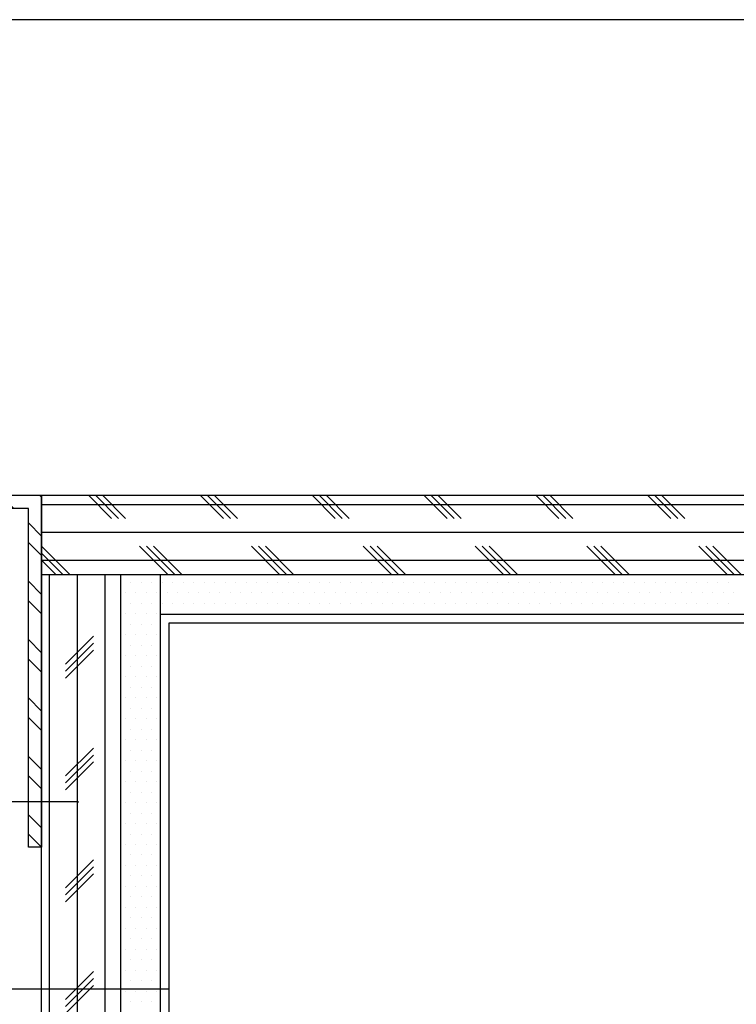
# Model space of a CAD drawing. Header units: millimetres. Extents: x 136 to 1233, y 1496 to 1946.
# Tile 3 of 6: x 477 to 640, y 1722 to 1946. Entities that reach past the tile are written whole.
import ezdxf

# ---------------------------------------------------------------- set-up
doc = ezdxf.new("R2010")
doc.units = ezdxf.units.MM
doc.header["$LTSCALE"] = 5
doc.linetypes.add('DASH', pattern=[0.35, 0.25, -0.1])
doc.layers.get('Defpoints').update_dxf_attribs({"color": 8})
for name, color, linetype in [('8', 8, 'Continuous'), ('A-建筑-拆墙', 251, 'Continuous'), ('Q-立面-填充', 251, 'Continuous'), ('Q-立面-完成面造型线', 6, 'Continuous'), ('Q-立面-次粗线', 31, 'Continuous'), ('Q-立面-粗线', 30, 'Continuous')]:
    doc.layers.add(name, color=color, linetype=linetype)
doc.styles.get("Standard").update_dxf_attribs({"font": 'SimSun.ttf'})
doc.dimstyles.new('1', dxfattribs={"dimscale": 0, "dimtxt": 2.5, "dimasz": 1.5, "dimexe": 1, "dimexo": 0, "dimgap": 0.3, "dimtad": 1, "dimdec": 0, "dimzin": 0, "dimdsep": 46, "dimtxsty": 'Standard', "dimblk": 'ARCHTICK', "dimcen": 0.09, "dimclrd": 8, "dimclre": 8, "dimclrt": 4, "dimadec": 0, "dimazin": 0, "dimtfac": 1, "dimtdec": 0, "dimtix": 1, "dimtofl": 0, "dimtmove": 2, "dimatfit": 3, "dimldrblk": 'DOTSMALL', "dimfxl": 5, "dimfxlon": 1, "dimtolj": 1, "dimtzin": 0, "dimarcsym": 0})

# ---------------------------------------------------------------- blocks, each defined once
blk = doc.blocks.new('*E6')
at = {"layer": '8'}
h = blk.add_hatch(dxfattribs=at)
h.set_pattern_fill('ANSI32', color=256, scale=5, style=0)
h.set_pattern_definition([(135, (1175299.3576, -805799.0824), (1.3258252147, 1.3258252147), []), (135, (1175298.4737, -805799.0824), (1.3258252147, 1.3258252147), [])])
h.paths.add_polyline_path([(8, 0), (7.4, 0), (7.4, 15.4), (0, 15.4), (0, 16), (8, 16)])
for p, q in [((3.7, 21.559), (3.7, 11.008)), ((4.5, 19.44), (2.9, 19.6)), ((3.052, 19.264), (4.348, 19.135)), ((4.5, 18.8), (2.9, 18.96)), ((3.052, 18.624), (4.348, 18.495)), ((4.5, 18.16), (2.9, 18.32)), ((3.052, 17.984), (4.348, 17.855)), ((4.5, 17.52), (2.9, 17.68)), ((2.9, 17.04), (2.9, 16)), ((3.052, 17.344), (4.348, 17.215)), ((3.1, 16), (3.1, 17.04)), ((4.3, 16), (4.3, 17.04)), ((4.5, 17.04), (4.5, 16)), ((5.64, 15.4), (2.759, 15.4)), ((2.647, 15), (3.02, 15)), ((2.9, 15), (2.9, 13.96)), ((3.1, 15), (3.1, 13.96)), ((4.3, 15), (4.3, 13.96)), ((4.5, 15), (4.5, 13.96)), ((4.791, 13.96), (2.59, 13.96)), ((4.5, 13.48), (2.9, 13.32)), ((3.052, 13.656), (4.347, 13.785)), ((3.052, 13.016), (4.347, 13.145)), ((4.5, 12.84), (2.9, 12.68)), ((4.5, 12.2), (2.9, 12.04)), ((3.052, 12.376), (4.347, 12.505)), ((3.052, 11.736), (4.347, 11.865)), ((4.5, 11.56), (2.9, 11.4)), ((4.336, 11.2), (3, 11.2))]:
    blk.add_line(p, q, dxfattribs=at)
for points in [[(2.9, 17.04), (3.052, 17.344), (2.9, 17.68), (3.052, 17.984), (2.9, 18.32), (3.052, 18.624), (2.9, 18.96), (3.052, 19.264), (2.9, 19.6), (2.9, 37.605)], [(4.5, 37.605), (4.5, 19.44), (4.348, 19.135), (4.5, 18.8), (4.348, 18.495), (4.5, 18.16), (4.348, 17.855), (4.5, 17.52), (4.348, 17.215), (4.5, 17.04)], [(8, 0), (7.4, 0), (7.4, 15.4), (0, 15.4), (0, 16), (8, 16), (8, 0)], [(5.14, 15.4), (5.14, 15), (2.259, 15), (2.259, 15.4)], [(3, 11.2), (2.9, 11.4), (3.052, 11.736), (2.9, 12.04), (3.052, 12.376), (2.9, 12.68), (3.052, 13.016), (2.9, 13.32), (3.052, 13.656), (2.9, 13.96)], [(4.427, 13.96), (4.347, 13.785), (4.5, 13.48), (4.347, 13.145), (4.5, 12.84), (4.347, 12.505), (4.5, 12.2), (4.347, 11.865), (4.5, 11.56), (4.336, 11.2)]]:
    blk.add_lwpolyline(points, dxfattribs=at)
for points in [[(4.791, 17.04), (2.59, 17.04), (2.59, 16), (4.791, 16)], [(4.791, 15), (2.59, 15), (2.59, 13.96), (4.791, 13.96)]]:
    blk.add_lwpolyline(points, close=True, dxfattribs=at)
blk = doc.blocks.new('_ArchTick')
at = {"color": 0, "linetype": 'ByBlock', "const_width": 0.15}
blk.add_lwpolyline([(-0.5, -0.5), (0.5, 0.5)], dxfattribs=at)

msp = doc.modelspace()

# ---------------------------------------------------------------- hatches: boundary and pattern name
at = {"layer": 'Q-立面-填充', "ltscale": 0.2}
h = msp.add_hatch(dxfattribs=at)
h.set_pattern_fill('CORK', color=256, scale=10, style=0)
h.set_pattern_definition([(0, (482.4174, 1619.5437), (0, 6.35), []), (135, (485.592, 1616.369), (-12.7, -12.7), [8.98026, -8.98026]), (135, (487.18, 1616.369), (-12.7, -12.7), [8.98026, -8.98026]), (135, (488.767, 1616.369), (-12.7, -12.7), [8.98026, -8.98026])])
h.paths.add_polyline_path([(931.42, 1837.54), (482.42, 1837.54), (482.42, 1819.54), (931.42, 1819.54)])
h = msp.add_hatch(dxfattribs=at)
h.set_pattern_fill('CORK', color=256, scale=10, angle=90, style=0)
h.set_pattern_definition([(90, (-1104307.877, -602771.918), (-6.35, 4e-16), []), (225, (-1104304.702, -602768.743), (12.70000549, -12.70000549), [8.98026, -8.98026]), (225, (-1104304.702, -602767.156), (12.70000549, -12.70000549), [8.98026, -8.98026]), (225, (-1104304.702, -602765.568), (12.70000549, -12.70000549), [8.98026, -8.98026])])
h.paths.add_polyline_path([(500.42, 1819.54), (482.42, 1819.54), (482.42, 1619.54), (500.42, 1619.54)])

# ---------------------------------------------------------------- linework, layer by layer
at = {"layer": 'Defpoints', "linetype": 'Continuous'}
msp.add_lwpolyline([(314.26, 1538.82), (1065.55, 1538.82), (1065.55, 1945.57), (314.26, 1945.57)], close=True, dxfattribs=at)
at = {"layer": 'Q-立面-完成面造型线', "ltscale": 0.2}
for p, q in [((511.42, 1637.54, 6.89), (511.42, 1808.54, 6.89)), ((511.42, 1808.54, 6.89), (911.42, 1808.54, 6.89))]:
    msp.add_line(p, q, dxfattribs=at)
at = {"layer": 'Q-立面-次粗线', "ltscale": 0.2}
for p, q in [((482.42, 1619.54, 6.89), (482.42, 1837.54, 6.89)), ((482.42, 1837.54, 6.89), (931.42, 1837.54, 6.89)), ((482.42, 1819.54, 6.89), (931.42, 1819.54, 6.89)), ((500.42, 1619.54, 6.89), (500.42, 1819.54, 6.89)), ((509.42, 1637.54, 6.89), (509.42, 1819.54, 6.89)), ((502.66, 1817.71, 6.89), (502.66, 1817.71, 6.89)), ((505.04, 1817.71, 6.89), (505.04, 1817.71, 6.89)), ((507.42, 1817.71, 6.89), (507.42, 1817.71, 6.89)), ((509.8, 1817.71, 6.89), (509.8, 1817.71, 6.89)), ((512.18, 1817.71, 6.89), (512.18, 1817.71, 6.89)), ((514.56, 1817.71, 6.89), (514.56, 1817.71, 6.89)), ((516.94, 1817.71, 6.89), (516.94, 1817.71, 6.89)), ((519.33, 1817.71, 6.89), (519.33, 1817.71, 6.89)), ((521.71, 1817.71, 6.89), (521.71, 1817.71, 6.89)), ((524.09, 1817.71, 6.89), (524.09, 1817.71, 6.89)), ((526.47, 1817.71, 6.89), (526.47, 1817.71, 6.89)), ((528.85, 1817.71, 6.89), (528.85, 1817.71, 6.89)), ((531.23, 1817.71, 6.89), (531.23, 1817.71, 6.89)), ((533.61, 1817.71, 6.89), (533.61, 1817.71, 6.89)), ((535.99, 1817.71, 6.89), (535.99, 1817.71, 6.89)), ((538.38, 1817.71, 6.89), (538.38, 1817.71, 6.89)), ((540.76, 1817.71, 6.89), (540.76, 1817.71, 6.89)), ((543.14, 1817.71, 6.89), (543.14, 1817.71, 6.89)), ((545.52, 1817.71, 6.89), (545.52, 1817.71, 6.89)), ((547.9, 1817.71, 6.89), (547.9, 1817.71, 6.89)), ((550.28, 1817.71, 6.89), (550.28, 1817.71, 6.89)), ((552.66, 1817.71, 6.89), (552.66, 1817.71, 6.89)), ((555.04, 1817.71, 6.89), (555.04, 1817.71, 6.89)), ((557.43, 1817.71, 6.89), (557.43, 1817.71, 6.89)), ((559.81, 1817.71, 6.89), (559.81, 1817.71, 6.89)), ((562.19, 1817.71, 6.89), (562.19, 1817.71, 6.89)), ((564.57, 1817.71, 6.89), (564.57, 1817.71, 6.89)), ((566.95, 1817.71, 6.89), (566.95, 1817.71, 6.89)), ((569.33, 1817.71, 6.89), (569.33, 1817.71, 6.89)), ((571.71, 1817.71, 6.89), (571.71, 1817.71, 6.89)), ((574.09, 1817.71, 6.89), (574.09, 1817.71, 6.89)), ((576.48, 1817.71, 6.89), (576.48, 1817.71, 6.89)), ((578.86, 1817.71, 6.89), (578.86, 1817.71, 6.89)), ((581.24, 1817.71, 6.89), (581.24, 1817.71, 6.89)), ((583.62, 1817.71, 6.89), (583.62, 1817.71, 6.89)), ((586, 1817.71, 6.89), (586, 1817.71, 6.89)), ((588.38, 1817.71, 6.89), (588.38, 1817.71, 6.89)), ((590.76, 1817.71, 6.89), (590.76, 1817.71, 6.89)), ((593.14, 1817.71, 6.89), (593.14, 1817.71, 6.89)), ((595.53, 1817.71, 6.89), (595.53, 1817.71, 6.89)), ((597.91, 1817.71, 6.89), (597.91, 1817.71, 6.89)), ((600.29, 1817.71, 6.89), (600.29, 1817.71, 6.89)), ((602.67, 1817.71, 6.89), (602.67, 1817.71, 6.89)), ((605.05, 1817.71, 6.89), (605.05, 1817.71, 6.89)), ((607.43, 1817.71, 6.89), (607.43, 1817.71, 6.89)), ((609.81, 1817.71, 6.89), (609.81, 1817.71, 6.89)), ((612.19, 1817.71, 6.89), (612.19, 1817.71, 6.89)), ((614.58, 1817.71, 6.89), (614.58, 1817.71, 6.89)), ((616.96, 1817.71, 6.89), (616.96, 1817.71, 6.89)), ((619.34, 1817.71, 6.89), (619.34, 1817.71, 6.89)), ((621.72, 1817.71, 6.89), (621.72, 1817.71, 6.89)), ((624.1, 1817.71, 6.89), (624.1, 1817.71, 6.89)), ((626.48, 1817.71, 6.89), (626.48, 1817.71, 6.89)), ((628.86, 1817.71, 6.89), (628.86, 1817.71, 6.89)), ((631.24, 1817.71, 6.89), (631.24, 1817.71, 6.89)), ((633.63, 1817.71, 6.89), (633.63, 1817.71, 6.89)), ((636.01, 1817.71, 6.89), (636.01, 1817.71, 6.89)), ((638.39, 1817.71, 6.89), (638.39, 1817.71, 6.89)), ((501.47, 1815.33, 6.89), (501.47, 1815.33, 6.89)), ((503.85, 1815.33, 6.89), (503.85, 1815.33, 6.89)), ((506.23, 1815.33, 6.89), (506.23, 1815.33, 6.89)), ((508.61, 1815.33, 6.89), (508.61, 1815.33, 6.89)), ((510.99, 1815.33, 6.89), (510.99, 1815.33, 6.89)), ((513.37, 1815.33, 6.89), (513.37, 1815.33, 6.89)), ((515.75, 1815.33, 6.89), (515.75, 1815.33, 6.89)), ((518.14, 1815.33, 6.89), (518.14, 1815.33, 6.89)), ((520.52, 1815.33, 6.89), (520.52, 1815.33, 6.89)), ((522.9, 1815.33, 6.89), (522.9, 1815.33, 6.89)), ((525.28, 1815.33, 6.89), (525.28, 1815.33, 6.89)), ((527.66, 1815.33, 6.89), (527.66, 1815.33, 6.89)), ((530.04, 1815.33, 6.89), (530.04, 1815.33, 6.89)), ((532.42, 1815.33, 6.89), (532.42, 1815.33, 6.89)), ((534.8, 1815.33, 6.89), (534.8, 1815.33, 6.89)), ((537.19, 1815.33, 6.89), (537.19, 1815.33, 6.89)), ((539.57, 1815.33, 6.89), (539.57, 1815.33, 6.89)), ((541.95, 1815.33, 6.89), (541.95, 1815.33, 6.89)), ((544.33, 1815.33, 6.89), (544.33, 1815.33, 6.89)), ((546.71, 1815.33, 6.89), (546.71, 1815.33, 6.89)), ((549.09, 1815.33, 6.89), (549.09, 1815.33, 6.89)), ((551.47, 1815.33, 6.89), (551.47, 1815.33, 6.89)), ((553.85, 1815.33, 6.89), (553.85, 1815.33, 6.89)), ((556.24, 1815.33, 6.89), (556.24, 1815.33, 6.89)), ((558.62, 1815.33, 6.89), (558.62, 1815.33, 6.89)), ((561, 1815.33, 6.89), (561, 1815.33, 6.89)), ((563.38, 1815.33, 6.89), (563.38, 1815.33, 6.89)), ((565.76, 1815.33, 6.89), (565.76, 1815.33, 6.89)), ((568.14, 1815.33, 6.89), (568.14, 1815.33, 6.89)), ((570.52, 1815.33, 6.89), (570.52, 1815.33, 6.89)), ((572.9, 1815.33, 6.89), (572.9, 1815.33, 6.89)), ((575.29, 1815.33, 6.89), (575.29, 1815.33, 6.89)), ((577.67, 1815.33, 6.89), (577.67, 1815.33, 6.89)), ((580.05, 1815.33, 6.89), (580.05, 1815.33, 6.89)), ((582.43, 1815.33, 6.89), (582.43, 1815.33, 6.89)), ((584.81, 1815.33, 6.89), (584.81, 1815.33, 6.89)), ((587.19, 1815.33, 6.89), (587.19, 1815.33, 6.89)), ((589.57, 1815.33, 6.89), (589.57, 1815.33, 6.89)), ((591.95, 1815.33, 6.89), (591.95, 1815.33, 6.89)), ((594.34, 1815.33, 6.89), (594.34, 1815.33, 6.89)), ((596.72, 1815.33, 6.89), (596.72, 1815.33, 6.89)), ((599.1, 1815.33, 6.89), (599.1, 1815.33, 6.89)), ((601.48, 1815.33, 6.89), (601.48, 1815.33, 6.89)), ((603.86, 1815.33, 6.89), (603.86, 1815.33, 6.89)), ((606.24, 1815.33, 6.89), (606.24, 1815.33, 6.89)), ((608.62, 1815.33, 6.89), (608.62, 1815.33, 6.89)), ((611, 1815.33, 6.89), (611, 1815.33, 6.89)), ((613.39, 1815.33, 6.89), (613.39, 1815.33, 6.89)), ((615.77, 1815.33, 6.89), (615.77, 1815.33, 6.89)), ((618.15, 1815.33, 6.89), (618.15, 1815.33, 6.89)), ((620.53, 1815.33, 6.89), (620.53, 1815.33, 6.89)), ((622.91, 1815.33, 6.89), (622.91, 1815.33, 6.89)), ((625.29, 1815.33, 6.89), (625.29, 1815.33, 6.89)), ((627.67, 1815.33, 6.89), (627.67, 1815.33, 6.89)), ((630.05, 1815.33, 6.89), (630.05, 1815.33, 6.89)), ((632.44, 1815.33, 6.89), (632.44, 1815.33, 6.89)), ((634.82, 1815.33, 6.89), (634.82, 1815.33, 6.89)), ((637.2, 1815.33, 6.89), (637.2, 1815.33, 6.89)), ((639.58, 1815.33, 6.89), (639.58, 1815.33, 6.89)), ((502.66, 1812.95, 6.89), (502.66, 1812.95, 6.89)), ((505.04, 1812.95, 6.89), (505.04, 1812.95, 6.89)), ((507.42, 1812.95, 6.89), (507.42, 1812.95, 6.89)), ((509.8, 1812.95, 6.89), (509.8, 1812.95, 6.89)), ((512.18, 1812.95, 6.89), (512.18, 1812.95, 6.89)), ((514.56, 1812.95, 6.89), (514.56, 1812.95, 6.89)), ((516.94, 1812.95, 6.89), (516.94, 1812.95, 6.89)), ((519.33, 1812.95, 6.89), (519.33, 1812.95, 6.89)), ((521.71, 1812.95, 6.89), (521.71, 1812.95, 6.89)), ((524.09, 1812.95, 6.89), (524.09, 1812.95, 6.89)), ((526.47, 1812.95, 6.89), (526.47, 1812.95, 6.89)), ((528.85, 1812.95, 6.89), (528.85, 1812.95, 6.89)), ((531.23, 1812.95, 6.89), (531.23, 1812.95, 6.89)), ((533.61, 1812.95, 6.89), (533.61, 1812.95, 6.89)), ((535.99, 1812.95, 6.89), (535.99, 1812.95, 6.89)), ((538.38, 1812.95, 6.89), (538.38, 1812.95, 6.89)), ((540.76, 1812.95, 6.89), (540.76, 1812.95, 6.89)), ((543.14, 1812.95, 6.89), (543.14, 1812.95, 6.89)), ((545.52, 1812.95, 6.89), (545.52, 1812.95, 6.89)), ((547.9, 1812.95, 6.89), (547.9, 1812.95, 6.89)), ((550.28, 1812.95, 6.89), (550.28, 1812.95, 6.89)), ((552.66, 1812.95, 6.89), (552.66, 1812.95, 6.89)), ((555.04, 1812.95, 6.89), (555.04, 1812.95, 6.89)), ((557.43, 1812.95, 6.89), (557.43, 1812.95, 6.89)), ((559.81, 1812.95, 6.89), (559.81, 1812.95, 6.89)), ((562.19, 1812.95, 6.89), (562.19, 1812.95, 6.89)), ((564.57, 1812.95, 6.89), (564.57, 1812.95, 6.89)), ((566.95, 1812.95, 6.89), (566.95, 1812.95, 6.89)), ((569.33, 1812.95, 6.89), (569.33, 1812.95, 6.89)), ((571.71, 1812.95, 6.89), (571.71, 1812.95, 6.89)), ((574.09, 1812.95, 6.89), (574.09, 1812.95, 6.89)), ((576.48, 1812.95, 6.89), (576.48, 1812.95, 6.89)), ((578.86, 1812.95, 6.89), (578.86, 1812.95, 6.89)), ((581.24, 1812.95, 6.89), (581.24, 1812.95, 6.89)), ((583.62, 1812.95, 6.89), (583.62, 1812.95, 6.89)), ((586, 1812.95, 6.89), (586, 1812.95, 6.89)), ((588.38, 1812.95, 6.89), (588.38, 1812.95, 6.89)), ((590.76, 1812.95, 6.89), (590.76, 1812.95, 6.89)), ((593.14, 1812.95, 6.89), (593.14, 1812.95, 6.89)), ((595.53, 1812.95, 6.89), (595.53, 1812.95, 6.89)), ((597.91, 1812.95, 6.89), (597.91, 1812.95, 6.89)), ((600.29, 1812.95, 6.89), (600.29, 1812.95, 6.89)), ((602.67, 1812.95, 6.89), (602.67, 1812.95, 6.89)), ((605.05, 1812.95, 6.89), (605.05, 1812.95, 6.89)), ((607.43, 1812.95, 6.89), (607.43, 1812.95, 6.89)), ((609.81, 1812.95, 6.89), (609.81, 1812.95, 6.89)), ((612.19, 1812.95, 6.89), (612.19, 1812.95, 6.89)), ((614.58, 1812.95, 6.89), (614.58, 1812.95, 6.89)), ((616.96, 1812.95, 6.89), (616.96, 1812.95, 6.89)), ((619.34, 1812.95, 6.89), (619.34, 1812.95, 6.89)), ((621.72, 1812.95, 6.89), (621.72, 1812.95, 6.89)), ((624.1, 1812.95, 6.89), (624.1, 1812.95, 6.89)), ((626.48, 1812.95, 6.89), (626.48, 1812.95, 6.89)), ((628.86, 1812.95, 6.89), (628.86, 1812.95, 6.89)), ((631.24, 1812.95, 6.89), (631.24, 1812.95, 6.89)), ((633.63, 1812.95, 6.89), (633.63, 1812.95, 6.89)), ((636.01, 1812.95, 6.89), (636.01, 1812.95, 6.89)), ((638.39, 1812.95, 6.89), (638.39, 1812.95, 6.89)), ((501.47, 1810.57, 6.89), (501.47, 1810.57, 6.89)), ((503.85, 1810.57, 6.89), (503.85, 1810.57, 6.89)), ((506.23, 1810.57, 6.89), (506.23, 1810.57, 6.89)), ((508.61, 1810.57, 6.89), (508.61, 1810.57, 6.89)), ((509.42, 1810.54, 6.89), (922.42, 1810.54, 6.89)), ((510.99, 1810.57, 6.89), (510.99, 1810.57, 6.89)), ((513.37, 1810.57, 6.89), (513.37, 1810.57, 6.89)), ((515.75, 1810.57, 6.89), (515.75, 1810.57, 6.89)), ((518.14, 1810.57, 6.89), (518.14, 1810.57, 6.89)), ((520.52, 1810.57, 6.89), (520.52, 1810.57, 6.89)), ((522.9, 1810.57, 6.89), (522.9, 1810.57, 6.89)), ((525.28, 1810.57, 6.89), (525.28, 1810.57, 6.89)), ((527.66, 1810.57, 6.89), (527.66, 1810.57, 6.89)), ((530.04, 1810.57, 6.89), (530.04, 1810.57, 6.89)), ((532.42, 1810.57, 6.89), (532.42, 1810.57, 6.89)), ((534.8, 1810.57, 6.89), (534.8, 1810.57, 6.89)), ((537.19, 1810.57, 6.89), (537.19, 1810.57, 6.89)), ((539.57, 1810.57, 6.89), (539.57, 1810.57, 6.89)), ((541.95, 1810.57, 6.89), (541.95, 1810.57, 6.89)), ((544.33, 1810.57, 6.89), (544.33, 1810.57, 6.89)), ((546.71, 1810.57, 6.89), (546.71, 1810.57, 6.89)), ((549.09, 1810.57, 6.89), (549.09, 1810.57, 6.89)), ((551.47, 1810.57, 6.89), (551.47, 1810.57, 6.89)), ((553.85, 1810.57, 6.89), (553.85, 1810.57, 6.89)), ((556.24, 1810.57, 6.89), (556.24, 1810.57, 6.89)), ((558.62, 1810.57, 6.89), (558.62, 1810.57, 6.89)), ((561, 1810.57, 6.89), (561, 1810.57, 6.89)), ((563.38, 1810.57, 6.89), (563.38, 1810.57, 6.89)), ((565.76, 1810.57, 6.89), (565.76, 1810.57, 6.89)), ((568.14, 1810.57, 6.89), (568.14, 1810.57, 6.89)), ((570.52, 1810.57, 6.89), (570.52, 1810.57, 6.89)), ((572.9, 1810.57, 6.89), (572.9, 1810.57, 6.89)), ((575.29, 1810.57, 6.89), (575.29, 1810.57, 6.89)), ((577.67, 1810.57, 6.89), (577.67, 1810.57, 6.89)), ((580.05, 1810.57, 6.89), (580.05, 1810.57, 6.89)), ((582.43, 1810.57, 6.89), (582.43, 1810.57, 6.89)), ((584.81, 1810.57, 6.89), (584.81, 1810.57, 6.89)), ((587.19, 1810.57, 6.89), (587.19, 1810.57, 6.89)), ((589.57, 1810.57, 6.89), (589.57, 1810.57, 6.89)), ((591.95, 1810.57, 6.89), (591.95, 1810.57, 6.89)), ((594.34, 1810.57, 6.89), (594.34, 1810.57, 6.89)), ((596.72, 1810.57, 6.89), (596.72, 1810.57, 6.89)), ((599.1, 1810.57, 6.89), (599.1, 1810.57, 6.89)), ((601.48, 1810.57, 6.89), (601.48, 1810.57, 6.89)), ((603.86, 1810.57, 6.89), (603.86, 1810.57, 6.89)), ((606.24, 1810.57, 6.89), (606.24, 1810.57, 6.89)), ((608.62, 1810.57, 6.89), (608.62, 1810.57, 6.89)), ((611, 1810.57, 6.89), (611, 1810.57, 6.89)), ((613.39, 1810.57, 6.89), (613.39, 1810.57, 6.89)), ((615.77, 1810.57, 6.89), (615.77, 1810.57, 6.89)), ((618.15, 1810.57, 6.89), (618.15, 1810.57, 6.89)), ((620.53, 1810.57, 6.89), (620.53, 1810.57, 6.89)), ((622.91, 1810.57, 6.89), (622.91, 1810.57, 6.89)), ((625.29, 1810.57, 6.89), (625.29, 1810.57, 6.89)), ((627.67, 1810.57, 6.89), (627.67, 1810.57, 6.89)), ((630.05, 1810.57, 6.89), (630.05, 1810.57, 6.89)), ((632.44, 1810.57, 6.89), (632.44, 1810.57, 6.89)), ((634.82, 1810.57, 6.89), (634.82, 1810.57, 6.89)), ((637.2, 1810.57, 6.89), (637.2, 1810.57, 6.89)), ((639.58, 1810.57, 6.89), (639.58, 1810.57, 6.89)), ((502.66, 1808.19, 6.89), (502.66, 1808.19, 6.89)), ((505.04, 1808.19, 6.89), (505.04, 1808.19, 6.89)), ((507.42, 1808.19, 6.89), (507.42, 1808.19, 6.89)), ((501.47, 1805.81, 6.89), (501.47, 1805.81, 6.89)), ((503.85, 1805.81, 6.89), (503.85, 1805.81, 6.89)), ((506.23, 1805.81, 6.89), (506.23, 1805.81, 6.89)), ((508.61, 1805.81, 6.89), (508.61, 1805.81, 6.89)), ((502.66, 1803.42, 6.89), (502.66, 1803.42, 6.89)), ((505.04, 1803.42, 6.89), (505.04, 1803.42, 6.89)), ((507.42, 1803.42, 6.89), (507.42, 1803.42, 6.89)), ((501.47, 1801.04, 6.89), (501.47, 1801.04, 6.89)), ((503.85, 1801.04, 6.89), (503.85, 1801.04, 6.89)), ((506.23, 1801.04, 6.89), (506.23, 1801.04, 6.89)), ((508.61, 1801.04, 6.89), (508.61, 1801.04, 6.89)), ((502.66, 1798.66, 6.89), (502.66, 1798.66, 6.89)), ((505.04, 1798.66, 6.89), (505.04, 1798.66, 6.89)), ((507.42, 1798.66, 6.89), (507.42, 1798.66, 6.89)), ((501.47, 1796.28, 6.89), (501.47, 1796.28, 6.89)), ((503.85, 1796.28, 6.89), (503.85, 1796.28, 6.89)), ((506.23, 1796.28, 6.89), (506.23, 1796.28, 6.89)), ((508.61, 1796.28, 6.89), (508.61, 1796.28, 6.89)), ((502.66, 1793.9, 6.89), (502.66, 1793.9, 6.89)), ((505.04, 1793.9, 6.89), (505.04, 1793.9, 6.89)), ((507.42, 1793.9, 6.89), (507.42, 1793.9, 6.89)), ((501.47, 1791.52, 6.89), (501.47, 1791.52, 6.89)), ((503.85, 1791.52, 6.89), (503.85, 1791.52, 6.89)), ((506.23, 1791.52, 6.89), (506.23, 1791.52, 6.89)), ((508.61, 1791.52, 6.89), (508.61, 1791.52, 6.89)), ((502.66, 1789.14, 6.89), (502.66, 1789.14, 6.89)), ((505.04, 1789.14, 6.89), (505.04, 1789.14, 6.89)), ((507.42, 1789.14, 6.89), (507.42, 1789.14, 6.89)), ((501.47, 1786.76, 6.89), (501.47, 1786.76, 6.89)), ((503.85, 1786.76, 6.89), (503.85, 1786.76, 6.89)), ((506.23, 1786.76, 6.89), (506.23, 1786.76, 6.89)), ((508.61, 1786.76, 6.89), (508.61, 1786.76, 6.89)), ((502.66, 1784.37, 6.89), (502.66, 1784.37, 6.89)), ((505.04, 1784.37, 6.89), (505.04, 1784.37, 6.89)), ((507.42, 1784.37, 6.89), (507.42, 1784.37, 6.89)), ((501.47, 1781.99, 6.89), (501.47, 1781.99, 6.89)), ((503.85, 1781.99, 6.89), (503.85, 1781.99, 6.89)), ((506.23, 1781.99, 6.89), (506.23, 1781.99, 6.89)), ((508.61, 1781.99, 6.89), (508.61, 1781.99, 6.89)), ((502.66, 1779.61, 6.89), (502.66, 1779.61, 6.89)), ((505.04, 1779.61, 6.89), (505.04, 1779.61, 6.89)), ((507.42, 1779.61, 6.89), (507.42, 1779.61, 6.89)), ((501.47, 1777.23, 6.89), (501.47, 1777.23, 6.89)), ((503.85, 1777.23, 6.89), (503.85, 1777.23, 6.89)), ((506.23, 1777.23, 6.89), (506.23, 1777.23, 6.89)), ((508.61, 1777.23, 6.89), (508.61, 1777.23, 6.89)), ((502.66, 1774.85, 6.89), (502.66, 1774.85, 6.89)), ((505.04, 1774.85, 6.89), (505.04, 1774.85, 6.89)), ((507.42, 1774.85, 6.89), (507.42, 1774.85, 6.89)), ((501.47, 1772.47, 6.89), (501.47, 1772.47, 6.89)), ((503.85, 1772.47, 6.89), (503.85, 1772.47, 6.89)), ((506.23, 1772.47, 6.89), (506.23, 1772.47, 6.89)), ((508.61, 1772.47, 6.89), (508.61, 1772.47, 6.89)), ((502.66, 1770.09, 6.89), (502.66, 1770.09, 6.89)), ((505.04, 1770.09, 6.89), (505.04, 1770.09, 6.89)), ((507.42, 1770.09, 6.89), (507.42, 1770.09, 6.89)), ((501.47, 1767.71, 6.89), (501.47, 1767.71, 6.89)), ((503.85, 1767.71, 6.89), (503.85, 1767.71, 6.89)), ((506.23, 1767.71, 6.89), (506.23, 1767.71, 6.89)), ((508.61, 1767.71, 6.89), (508.61, 1767.71, 6.89)), ((502.66, 1765.32, 6.89), (502.66, 1765.32, 6.89)), ((505.04, 1765.32, 6.89), (505.04, 1765.32, 6.89)), ((507.42, 1765.32, 6.89), (507.42, 1765.32, 6.89)), ((501.47, 1762.94, 6.89), (501.47, 1762.94, 6.89)), ((503.85, 1762.94, 6.89), (503.85, 1762.94, 6.89)), ((506.23, 1762.94, 6.89), (506.23, 1762.94, 6.89)), ((508.61, 1762.94, 6.89), (508.61, 1762.94, 6.89)), ((502.66, 1760.56, 6.89), (502.66, 1760.56, 6.89)), ((505.04, 1760.56, 6.89), (505.04, 1760.56, 6.89)), ((507.42, 1760.56, 6.89), (507.42, 1760.56, 6.89)), ((501.47, 1758.18, 6.89), (501.47, 1758.18, 6.89)), ((503.85, 1758.18, 6.89), (503.85, 1758.18, 6.89)), ((506.23, 1758.18, 6.89), (506.23, 1758.18, 6.89)), ((508.61, 1758.18, 6.89), (508.61, 1758.18, 6.89)), ((502.66, 1755.8, 6.89), (502.66, 1755.8, 6.89)), ((505.04, 1755.8, 6.89), (505.04, 1755.8, 6.89)), ((507.42, 1755.8, 6.89), (507.42, 1755.8, 6.89)), ((501.47, 1753.42, 6.89), (501.47, 1753.42, 6.89)), ((503.85, 1753.42, 6.89), (503.85, 1753.42, 6.89)), ((506.23, 1753.42, 6.89), (506.23, 1753.42, 6.89)), ((508.61, 1753.42, 6.89), (508.61, 1753.42, 6.89)), ((502.66, 1751.04, 6.89), (502.66, 1751.04, 6.89)), ((505.04, 1751.04, 6.89), (505.04, 1751.04, 6.89)), ((507.42, 1751.04, 6.89), (507.42, 1751.04, 6.89)), ((501.47, 1748.66, 6.89), (501.47, 1748.66, 6.89)), ((503.85, 1748.66, 6.89), (503.85, 1748.66, 6.89)), ((506.23, 1748.66, 6.89), (506.23, 1748.66, 6.89)), ((508.61, 1748.66, 6.89), (508.61, 1748.66, 6.89)), ((502.66, 1746.27, 6.89), (502.66, 1746.27, 6.89)), ((505.04, 1746.27, 6.89), (505.04, 1746.27, 6.89)), ((507.42, 1746.27, 6.89), (507.42, 1746.27, 6.89)), ((501.47, 1743.89, 6.89), (501.47, 1743.89, 6.89)), ((503.85, 1743.89, 6.89), (503.85, 1743.89, 6.89)), ((506.23, 1743.89, 6.89), (506.23, 1743.89, 6.89)), ((508.61, 1743.89, 6.89), (508.61, 1743.89, 6.89)), ((502.66, 1741.51, 6.89), (502.66, 1741.51, 6.89)), ((505.04, 1741.51, 6.89), (505.04, 1741.51, 6.89)), ((507.42, 1741.51, 6.89), (507.42, 1741.51, 6.89)), ((501.47, 1739.13, 6.89), (501.47, 1739.13, 6.89)), ((503.85, 1739.13, 6.89), (503.85, 1739.13, 6.89)), ((506.23, 1739.13, 6.89), (506.23, 1739.13, 6.89)), ((508.61, 1739.13, 6.89), (508.61, 1739.13, 6.89)), ((502.66, 1736.75, 6.89), (502.66, 1736.75, 6.89)), ((505.04, 1736.75, 6.89), (505.04, 1736.75, 6.89)), ((507.42, 1736.75, 6.89), (507.42, 1736.75, 6.89)), ((501.47, 1734.37, 6.89), (501.47, 1734.37, 6.89)), ((503.85, 1734.37, 6.89), (503.85, 1734.37, 6.89)), ((506.23, 1734.37, 6.89), (506.23, 1734.37, 6.89)), ((508.61, 1734.37, 6.89), (508.61, 1734.37, 6.89)), ((502.66, 1731.99, 6.89), (502.66, 1731.99, 6.89)), ((505.04, 1731.99, 6.89), (505.04, 1731.99, 6.89)), ((507.42, 1731.99, 6.89), (507.42, 1731.99, 6.89)), ((501.47, 1729.61, 6.89), (501.47, 1729.61, 6.89)), ((503.85, 1729.61, 6.89), (503.85, 1729.61, 6.89)), ((506.23, 1729.61, 6.89), (506.23, 1729.61, 6.89)), ((508.61, 1729.61, 6.89), (508.61, 1729.61, 6.89)), ((502.66, 1727.22, 6.89), (502.66, 1727.22, 6.89)), ((505.04, 1727.22, 6.89), (505.04, 1727.22, 6.89)), ((507.42, 1727.22, 6.89), (507.42, 1727.22, 6.89)), ((501.47, 1724.84, 6.89), (501.47, 1724.84, 6.89)), ((503.85, 1724.84, 6.89), (503.85, 1724.84, 6.89)), ((506.23, 1724.84, 6.89), (506.23, 1724.84, 6.89)), ((508.61, 1724.84, 6.89), (508.61, 1724.84, 6.89)), ((502.66, 1722.46, 6.89), (502.66, 1722.46, 6.89)), ((505.04, 1722.46, 6.89), (505.04, 1722.46, 6.89)), ((507.42, 1722.46, 6.89), (507.42, 1722.46, 6.89))]:
    msp.add_line(p, q, dxfattribs=at)
at = {"layer": 'Q-立面-粗线', "linetype": 'DASH', "ltscale": 5}
msp.add_lwpolyline([(314.26, 1538.82), (1065.55, 1538.82), (1065.55, 1945.57), (314.26, 1945.57)], close=True, dxfattribs=at)

# ---------------------------------------------------------------- block references
at = {"ltscale": 0.2, "xscale": 5, "yscale": 5, "zscale": 5}
msp.add_blockref('*E6', (442.42, 1757.54, 6.89), dxfattribs=at)

# ---------------------------------------------------------------- leaders
at = {"layer": 'A-建筑-拆墙'}
for points in [[(490.72, 1767.84), (135.62, 1767.84)], [(511.34, 1725.28), (186.81, 1725.28)]]:
    msp.add_leader(points, dimstyle='1', override={"dimscale": 0.487633, "dimasz": 0.75, "dimtad": 0, "dimldrblk": 'Dot'}, dxfattribs=at)

doc.saveas('drawing.dxf')
